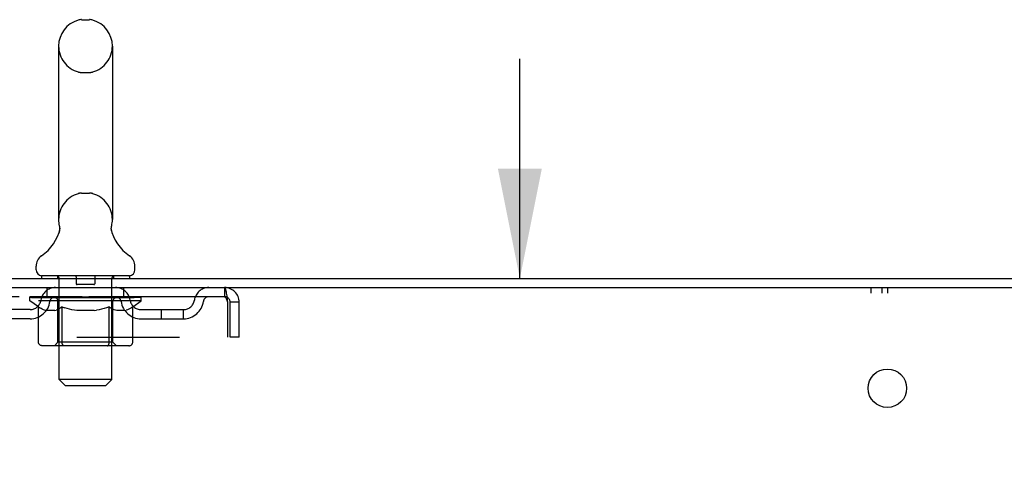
# Model space of a CAD drawing. Header units: inches. Extents: x 0 to 212, y 0 to 138.
# Tile 85 of 100: x 11.96 to 23.16, y 90.15 to 95.43. Entities that reach past the tile are written whole.
import ezdxf

# ---------------------------------------------------------------- set-up
doc = ezdxf.new("R2010")
doc.units = ezdxf.units.IN
doc.header["$LTSCALE"] = 11.6875
doc.header["$MEASUREMENT"] = 0
doc.linetypes.add('HIDDEN', pattern=[0.2, 0.1, -0.1])
doc.layers.get('0').update_dxf_attribs({"linetype": 'CONTINUOUS'})
for name, color, linetype in [('DEFAULT_2', 8, 'HIDDEN'), ('DIMENSIONS', 7, 'CONTINUOUS'), ('WITNESSMARKS', 7, 'CONTINUOUS')]:
    doc.layers.add(name, color=color, linetype=linetype)
doc.styles.get("Standard").update_dxf_attribs({"font": 'arial.ttf'})
doc.dimstyles.new('DIMSTYLE_1', dxfattribs={"dimtxt": 0.9375, "dimasz": 1.25, "dimexe": 0.09, "dimexo": 0.07, "dimgap": 0.0375, "dimtad": 0, "dimtih": 1, "dimtoh": 1, "dimzin": 4, "dimdsep": 46, "dimtxsty": 'Standard', "dimblk": '_FILLED', "dimblk1": '_FILLED', "dimblk2": '_FILLED', "dimcen": 0.09, "dimadec": 3, "dimazin": 1, "dimtfac": 1, "dimtdec": 3, "dimtofl": 0, "dimtmove": 0, "dimatfit": 3, "dimldrblk": '_FILLED', "dimfxl": 0, "dimtolj": 1, "dimtzin": 4, "dimarcsym": 0})

# ---------------------------------------------------------------- blocks, each defined once
blk = doc.blocks.new('_FILLED')
at = {"color": 0, "linetype": 'ByBlock'}
blk.add_solid([(0, 0), (-1, 0.2), (-1, -0.2)], dxfattribs=at)
blk = doc.blocks.new('*D17')
at = {"layer": 'DIMENSIONS', "color": 2, "linetype": 'Continuous'}
for p, q in [((17.651, 92.482), (17.651, 94.982)), ((17.651, 89.107), (17.651, 86.19)), ((17.651, 86.19), (18.745, 86.19))]:
    blk.add_line(p, q, dxfattribs=at)
at = {"layer": 'DIMENSIONS', "color": 2, "linetype": 'Continuous', "xscale": 1.25, "yscale": 1.25, "zscale": 1.25}
for p, rotation in [((17.651, 92.482), 270), ((17.651, 89.107), 90)]:
    blk.add_blockref('_FILLED', p, dxfattribs=dict(at, rotation=rotation))
at = {"layer": 'DIMENSIONS', "color": 2, "linetype": 'Continuous', "insert": (19.213, 86.658), "char_height": 0.9375, "width": 2.54763, "attachment_point": 1, "line_spacing_factor": 0.9}
blk.add_mtext('3.38', dxfattribs=at)

msp = doc.modelspace()

# ---------------------------------------------------------------- linework, layer by layer
at = {"color": 7, "linetype": 'Continuous'}
for p, q in [((12.664, 95.427), (12.752, 95.427)), ((12.402, 95.127), (12.402, 93.152)), ((13.014, 95.127), (13.014, 93.152)), ((12.408, 93.009), (12.407, 93.004)), ((13.002, 93.053), (13.003, 93.058)), ((13.002, 93.048), (13.002, 93.053)), ((13.002, 93.043), (13.002, 93.048)), ((13.003, 93.038), (13.002, 93.043)), ((13.003, 93.063), (13.004, 93.068)), ((13.003, 93.058), (13.003, 93.063)), ((13.003, 93.033), (13.003, 93.038)), ((13.004, 93.028), (13.003, 93.033)), ((13.004, 93.068), (13.004, 93.073)), ((13.005, 93.024), (13.004, 93.029)), ((13.005, 93.078), (13.006, 93.082)), ((13.006, 93.019), (13.005, 93.024)), ((13.006, 93.015), (13.006, 93.019)), ((12.146, 92.581), (12.146, 92.62)), ((13.271, 92.581), (13.271, 92.62)), ((12.208, 92.512), (12.208, 92.482)), ((13.208, 92.512), (12.208, 92.512)), ((13.208, 92.512), (13.208, 92.482))]:
    msp.add_line(p, q, dxfattribs=at)
at = {"color": 3, "linetype": 'Continuous'}
for p, q in [((9.885, 92.482), (33.587, 92.482)), ((9.923, 92.378), (33.587, 92.378))]:
    msp.add_line(p, q, dxfattribs=at)
at = {"color": 7, "linetype": 'Continuous'}
for points in [[(12.41, 93.082), (12.411, 93.078), (12.412, 93.073), (12.413, 93.068), (12.413, 93.063), (12.414, 93.058), (12.414, 93.053), (12.414, 93.048), (12.414, 93.044), (12.414, 93.039), (12.413, 93.034), (12.413, 93.029), (12.412, 93.024), (12.411, 93.019), (12.41, 93.014), (12.408, 93.009)], [(13.004, 93.073), (13.005, 93.078), (13.006, 93.082)]]:
    msp.add_lwpolyline(points, dxfattribs=at)
at = {"color": 3, "linetype": 'Continuous'}
msp.add_circle((21.833, 91.232), 0.219, dxfattribs=at)
at = {"color": 7, "linetype": 'Continuous'}
for centre, radius, start, end in [((12.708, 95.127), 0.306, 105.6303, 180), ((12.664, 95.284), 0.144, 90, 105.6303), ((12.752, 95.284), 0.144, 74.3697, 90), ((12.708, 95.127), 0.306, 0, 74.3697), ((12.708, 93.152), 0.306, 180, 193.2053), ((12.708, 93.152), 0.306, 346.7947, 360), ((11.91, 93.169), 0.523, 304.6624, 347.2389), ((13.506, 93.169), 0.523, 192.7611, 235.3376), ((12.289, 92.62), 0.144, 124.6624, 180), ((13.127, 92.62), 0.144, 360, 55.3376), ((12.215, 92.581), 0.069, 180, 265), ((13.202, 92.581), 0.069, 275, 360)]:
    msp.add_arc(centre, radius, start, end, dxfattribs=at)
at = {"layer": 'DEFAULT_2', "color": 8, "linetype": 'HIDDEN'}
for p, q in [((12.664, 94.827), (12.752, 94.827)), ((12.664, 93.452), (12.752, 93.452)), ((12.388, 92.512), (12.388, 92.482)), ((12.408, 91.331), (12.408, 92.482)), ((12.603, 92.502), (12.603, 92.422)), ((12.813, 92.502), (12.813, 92.422)), ((13.008, 91.331), (13.008, 92.482)), ((13.028, 92.512), (13.028, 92.482)), ((12.271, 92.274), (12.271, 92.378)), ((12.803, 92.412), (12.613, 92.412)), ((13.146, 92.274), (13.146, 92.378)), ((14.291, 92.378), (14.291, 92.274)), ((14.291, 92.274), (10.021, 92.274)), ((12.075, 92.227), (12.075, 92.274)), ((12.174, 92.158), (12.075, 92.227)), ((13.341, 92.227), (12.075, 92.227)), ((12.085, 92.267), (12.085, 92.274)), ((12.093, 92.264), (12.093, 92.267)), ((12.093, 92.264), (13.323, 92.264)), ((12.102, 92.264), (12.102, 92.267)), ((12.103, 92.264), (12.103, 92.267)), ((12.113, 92.267), (12.113, 92.274)), ((12.129, 92.264), (12.129, 92.267)), ((12.131, 92.264), (12.131, 92.267)), ((12.16, 92.267), (12.16, 92.274)), ((12.174, 92.264), (12.174, 92.267)), ((12.177, 92.264), (12.177, 92.267)), ((12.381, 92.267), (12.18, 92.267)), ((12.223, 92.267), (12.223, 92.274)), ((12.224, 92.264), (12.224, 92.267)), ((12.225, 92.264), (12.225, 92.267)), ((12.228, 92.264), (12.228, 92.267)), ((12.235, 92.264), (12.235, 92.267)), ((12.235, 92.264), (12.235, 92.267)), ((12.239, 92.264), (12.239, 92.267)), ((12.242, 92.264), (12.242, 92.268)), ((12.246, 92.264), (12.246, 92.267)), ((12.261, 92.264), (12.261, 92.267)), ((12.279, 92.264), (12.279, 92.27)), ((12.279, 92.264), (12.279, 92.267)), ((12.3, 92.264), (12.3, 92.267)), ((12.3, 92.264), (12.3, 92.267)), ((12.301, 92.267), (12.301, 92.274)), ((12.311, 92.264), (12.311, 92.267)), ((12.315, 92.264), (12.315, 92.267)), ((12.324, 92.264), (12.324, 92.267)), ((12.336, 92.264), (12.336, 92.271)), ((12.351, 92.264), (12.351, 92.267)), ((12.354, 92.264), (12.354, 92.267)), ((12.381, 92.264), (12.381, 92.267)), ((12.448, 92.267), (12.386, 92.267)), ((12.392, 92.267), (12.392, 92.274)), ((12.395, 91.755), (12.395, 92.224)), ((12.398, 92.264), (12.398, 92.267)), ((12.403, 92.264), (12.403, 92.267)), ((12.409, 92.264), (12.409, 92.272)), ((12.413, 92.264), (12.413, 92.267)), ((12.424, 92.264), (12.424, 92.267)), ((12.448, 92.264), (12.448, 92.267)), ((12.523, 92.267), (12.464, 92.267)), ((12.484, 92.264), (12.484, 92.267)), ((12.492, 92.267), (12.492, 92.274)), ((12.495, 92.264), (12.495, 92.267)), ((12.498, 92.264), (12.498, 92.273)), ((12.5, 92.264), (12.5, 92.267)), ((12.508, 92.264), (12.508, 92.267)), ((12.523, 92.264), (12.523, 92.267)), ((12.604, 92.267), (12.549, 92.267)), ((12.562, 92.264), (12.562, 92.267)), ((12.594, 92.267), (12.708, 92.274)), ((12.598, 92.267), (12.598, 92.274)), ((12.599, 92.274), (12.598, 92.274)), ((12.599, 92.267), (12.599, 92.274)), ((12.599, 92.264), (12.599, 92.267)), ((12.603, 92.264), (12.603, 92.267)), ((12.604, 92.264), (12.604, 92.267)), ((12.604, 92.264), (12.604, 92.267)), ((12.687, 92.267), (12.639, 92.267)), ((12.645, 92.264), (12.645, 92.267)), ((12.687, 92.264), (12.687, 92.267)), ((12.706, 92.267), (12.705, 92.267)), ((12.705, 92.264), (12.705, 92.267)), ((12.706, 92.264), (12.706, 92.267)), ((12.708, 92.267), (12.708, 92.274)), ((12.708, 92.274), (12.823, 92.267)), ((12.711, 92.264), (12.711, 92.267)), ((12.711, 92.264), (12.711, 92.267)), ((12.711, 92.267), (12.711, 92.267)), ((12.729, 92.264), (12.729, 92.267)), ((12.729, 92.267), (12.777, 92.267)), ((12.772, 92.264), (12.772, 92.267)), ((12.812, 92.264), (12.812, 92.267)), ((12.813, 92.264), (12.813, 92.267)), ((12.813, 92.267), (12.867, 92.267)), ((12.814, 92.264), (12.814, 92.267)), ((12.818, 92.267), (12.818, 92.274)), ((12.818, 92.267), (12.818, 92.274)), ((12.818, 92.274), (12.818, 92.274)), ((12.818, 92.264), (12.818, 92.267)), ((12.854, 92.264), (12.854, 92.267)), ((12.893, 92.264), (12.893, 92.267)), ((12.893, 92.267), (12.952, 92.267)), ((12.909, 92.264), (12.909, 92.267)), ((12.916, 92.264), (12.916, 92.267)), ((12.919, 92.264), (12.919, 92.273)), ((12.921, 92.264), (12.921, 92.267)), ((12.925, 92.267), (12.925, 92.274)), ((12.932, 92.264), (12.932, 92.267)), ((12.968, 92.264), (12.968, 92.267)), ((12.968, 92.267), (13.03, 92.267)), ((12.992, 92.264), (12.992, 92.267)), ((13.003, 92.264), (13.003, 92.267)), ((13.007, 92.264), (13.007, 92.272)), ((13.013, 92.264), (13.013, 92.267)), ((13.018, 92.264), (13.018, 92.267)), ((13.021, 91.755), (13.021, 92.224)), ((13.025, 92.267), (13.025, 92.274)), ((13.035, 92.264), (13.035, 92.267)), ((13.035, 92.267), (13.341, 92.267)), ((13.062, 92.264), (13.062, 92.267)), ((13.065, 92.264), (13.065, 92.267)), ((13.081, 92.264), (13.081, 92.271)), ((13.092, 92.264), (13.092, 92.267)), ((13.101, 92.264), (13.101, 92.267)), ((13.106, 92.264), (13.106, 92.267)), ((13.115, 92.267), (13.115, 92.274)), ((13.117, 92.264), (13.117, 92.267)), ((13.117, 92.264), (13.117, 92.267)), ((13.137, 92.264), (13.137, 92.27)), ((13.138, 92.264), (13.138, 92.267)), ((13.156, 92.264), (13.156, 92.267)), ((13.17, 92.264), (13.17, 92.267)), ((13.174, 92.264), (13.174, 92.268)), ((13.178, 92.264), (13.178, 92.267)), ((13.181, 92.264), (13.181, 92.267)), ((13.181, 92.264), (13.181, 92.267)), ((13.188, 92.264), (13.188, 92.267)), ((13.191, 92.264), (13.191, 92.267)), ((13.192, 92.264), (13.192, 92.267)), ((13.193, 92.267), (13.193, 92.274)), ((13.22, 92.27), (13.34, 92.272)), ((13.22, 92.267), (13.22, 92.27)), ((13.239, 92.264), (13.239, 92.267)), ((13.242, 92.264), (13.242, 92.267)), ((13.245, 92.159), (13.341, 92.227)), ((13.257, 92.267), (13.257, 92.274)), ((13.285, 92.264), (13.285, 92.267)), ((13.287, 92.264), (13.287, 92.267)), ((13.303, 92.267), (13.303, 92.274)), ((13.313, 92.264), (13.313, 92.267)), ((13.314, 92.264), (13.314, 92.267)), ((13.323, 92.264), (13.323, 92.267)), ((13.332, 92.267), (13.332, 92.274)), ((13.34, 92.267), (13.34, 92.272)), ((13.341, 92.227), (13.341, 92.267)), ((12.077, 92.127), (11.594, 92.127)), ((12.174, 91.753), (12.174, 92.158)), ((12.174, 92.158), (12.188, 92.148)), ((12.202, 92.14), (12.188, 92.148)), ((12.216, 92.132), (12.202, 92.14)), ((12.229, 92.126), (12.215, 92.132)), ((12.242, 92.12), (12.229, 92.126)), ((12.256, 92.116), (12.242, 92.12)), ((12.36, 92.116), (12.256, 92.116)), ((12.36, 92.116), (12.373, 92.12)), ((12.387, 92.126), (12.373, 92.12)), ((12.4, 92.132), (12.387, 92.126)), ((12.414, 92.14), (12.4, 92.132)), ((12.428, 92.149), (12.414, 92.14)), ((12.442, 92.158), (12.428, 92.148)), ((12.442, 91.753), (12.442, 92.158)), ((12.442, 92.158), (12.471, 92.148)), ((12.499, 92.14), (12.47, 92.148)), ((12.527, 92.132), (12.499, 92.14)), ((12.554, 92.126), (12.526, 92.132)), ((12.582, 92.12), (12.554, 92.126)), ((12.609, 92.116), (12.582, 92.12)), ((12.807, 92.116), (12.609, 92.116)), ((12.807, 92.116), (12.835, 92.12)), ((12.863, 92.126), (12.835, 92.12)), ((12.891, 92.133), (12.863, 92.126)), ((12.919, 92.14), (12.891, 92.132)), ((12.948, 92.149), (12.919, 92.14)), ((12.977, 92.159), (12.948, 92.149)), ((12.977, 91.753), (12.977, 92.159)), ((12.977, 92.159), (12.992, 92.149)), ((13.007, 92.14), (12.992, 92.149)), ((13.021, 92.132), (13.006, 92.14)), ((13.035, 92.126), (13.021, 92.132)), ((13.049, 92.12), (13.035, 92.126)), ((13.064, 92.116), (13.049, 92.12)), ((13.157, 92.116), (13.064, 92.116)), ((13.157, 92.116), (13.172, 92.12)), ((13.186, 92.126), (13.172, 92.12)), ((13.201, 92.133), (13.186, 92.126)), ((13.215, 92.14), (13.2, 92.132)), ((13.23, 92.149), (13.215, 92.14)), ((13.245, 92.159), (13.23, 92.149)), ((13.245, 91.753), (13.245, 92.159)), ((13.34, 92.127), (13.823, 92.127)), ((13.573, 92.023), (13.573, 92.127)), ((13.823, 92.023), (13.823, 92.127)), ((14.324, 92.211), (14.324, 91.815)), ((14.354, 91.815), (14.354, 92.211)), ((14.458, 92.211), (14.354, 92.211)), ((14.458, 91.815), (14.458, 92.211)), ((12.077, 92.023), (11.594, 92.023)), ((13.34, 92.023), (13.823, 92.023)), ((10.271, 91.815), (14.324, 91.815)), ((14.458, 91.815), (14.354, 91.815)), ((13.202, 91.716), (12.217, 91.716)), ((12.395, 91.755), (12.356, 91.716)), ((13.021, 91.755), (12.395, 91.755)), ((12.453, 91.72), (12.451, 91.722)), ((12.458, 91.717), (12.456, 91.718)), ((12.461, 91.716), (12.458, 91.717)), ((12.463, 91.716), (12.461, 91.716)), ((13.021, 91.755), (13.061, 91.716)), ((12.477, 91.262), (12.408, 91.331)), ((13.008, 91.331), (12.408, 91.331)), ((12.939, 91.262), (13.008, 91.331)), ((12.477, 91.262), (12.939, 91.262))]:
    msp.add_line(p, q, dxfattribs=at)
for points in [[(14.291, 92.378), (14.294, 92.377), (14.296, 92.374), (14.298, 92.368), (14.301, 92.361), (14.303, 92.352), (14.305, 92.341), (14.308, 92.329), (14.31, 92.315), (14.312, 92.3), (14.315, 92.283), (14.317, 92.266), (14.319, 92.248), (14.322, 92.23), (14.324, 92.211)], [(14.291, 92.274), (14.294, 92.273), (14.296, 92.272), (14.298, 92.27), (14.301, 92.268), (14.303, 92.264), (14.305, 92.26), (14.308, 92.255), (14.31, 92.25), (14.312, 92.244), (14.315, 92.238), (14.317, 92.232), (14.319, 92.225), (14.322, 92.218), (14.324, 92.211)], [(12.217, 91.716), (12.212, 91.716), (12.207, 91.717), (12.202, 91.718), (12.197, 91.72), (12.192, 91.722), (12.188, 91.725), (12.184, 91.729), (12.181, 91.733), (12.178, 91.737), (12.176, 91.742), (12.175, 91.747), (12.174, 91.753)], [(12.443, 91.742), (12.442, 91.747), (12.442, 91.753)], [(12.444, 91.737), (12.443, 91.742), (12.442, 91.747), (12.442, 91.753)], [(12.456, 91.718), (12.453, 91.72), (12.451, 91.722), (12.449, 91.725), (12.447, 91.729), (12.445, 91.733), (12.444, 91.737)], [(12.449, 91.725), (12.447, 91.729), (12.445, 91.733)], [(12.956, 91.716), (12.958, 91.716), (12.961, 91.717), (12.963, 91.718), (12.966, 91.72), (12.968, 91.722), (12.97, 91.725), (12.972, 91.729), (12.974, 91.733), (12.975, 91.737), (12.976, 91.742), (12.977, 91.747), (12.977, 91.753)], [(13.202, 91.716), (13.207, 91.716), (13.212, 91.717), (13.217, 91.718), (13.222, 91.72), (13.227, 91.722), (13.231, 91.725), (13.235, 91.729), (13.238, 91.733), (13.241, 91.737), (13.243, 91.742), (13.244, 91.747), (13.245, 91.753)]]:
    msp.add_lwpolyline(points, dxfattribs=at)
for centre, radius, start, end in [((12.708, 95.127), 0.306, 180, 254.3697), ((12.708, 95.127), 0.306, 285.6303, 360), ((12.664, 94.971), 0.144, 254.3697, 270), ((12.752, 94.971), 0.144, 270, 285.6303), ((12.708, 93.152), 0.306, 105.6303, 180), ((12.664, 93.309), 0.144, 90, 105.6303), ((12.752, 93.309), 0.144, 74.3697, 90), ((12.708, 93.152), 0.306, 0, 74.3697), ((12.215, 92.581), 0.069, 265, 270), ((12.378, 92.482), 0.03, 0, 90), ((12.593, 92.502), 0.01, 0, 90), ((12.823, 92.502), 0.01, 90, 180), ((13.038, 92.482), 0.03, 90, 180), ((13.202, 92.581), 0.069, 270, 275), ((12.366, 92.211), 0.167, 90, 171.9284), ((12.613, 92.422), 0.01, 180, 270), ((12.803, 92.422), 0.01, 270, 360), ((13.051, 92.211), 0.167, 8.0716, 90), ((14.112, 92.211), 0.167, 90, 171.9284), ((14.291, 92.211), 0.167, 0, 90), ((12.077, 92.252), 0.125, 270, 351.9284), ((12.077, 92.252), 0.229, 270, 352.0137), ((12.365, 92.211), 0.0625, 90, 172.0137), ((12.356, 92.224), 0.0398, 0, 90), ((13.061, 92.224), 0.0398, 90, 180), ((13.051, 92.211), 0.0625, 7.9863, 90), ((13.34, 92.252), 0.229, 187.9863, 270), ((13.34, 92.252), 0.125, 188.0716, 270), ((13.823, 92.252), 0.125, 270, 351.9284), ((13.823, 92.252), 0.229, 270, 352.0137), ((14.111, 92.211), 0.0625, 90, 172.0137), ((14.291, 92.211), 0.063, 0, 90)]:
    msp.add_arc(centre, radius, start, end, dxfattribs=at)
for centre, major_axis, ratio, start_param, end_param in [((12.708, 92.274), (0.633, 0.007), 0.05963, 2.96643, 3.140963), ((12.055, 92.262), (0.198, 0), 0.060556, 0.430652, 1.470503), ((12.708, 92.274), (0.633, 0), 0.060556, -3.141593, -2.96706), ((12.055, 92.255), (0.198, 0.002), 0.05963, 1.376596, 1.469874), ((12.708, 92.274), (0.633, 0.013), 0.05688, 2.791345, 2.965878), ((12.031, 92.262), (0.198, 0.002), 0.05963, 0.25549, 1.295341), ((12.099, 92.262), (0.198, -0.002), 0.05963, 0.605815, 1.645666), ((12.708, 92.274), (0.633, -0.007), 0.05963, -2.96643, -2.791898), ((12.099, 92.255), (0.198, 0), 0.060556, 1.551758, 1.645036), ((12.031, 92.255), (0.198, 0.004), 0.05688, 1.20151, 1.294789), ((12.1, 92.257), (0.164, 0.002), 0.05963, 1.065228, 1.614276), ((12.081, 92.257), (0.164, 0.003), 0.05688, 0.890143, 1.43919), ((12.139, 92.257), (0.164, 0), 0.060556, 1.240391, 1.789438), ((12.708, 92.274), (0.633, 0.019), 0.052395, 2.616403, 2.790936), ((12.027, 92.262), (0.198, 0.004), 0.05688, 0.080405, 1.120256), ((12.162, 92.262), (0.198, -0.004), 0.05688, 0.7809, 1.820751), ((12.708, 92.274), (0.633, -0.013), 0.05688, -2.791345, -2.616812), ((12.162, 92.255), (0.198, -0.002), 0.05963, 1.72692, 1.820198), ((12.027, 92.255), (0.198, 0.006), 0.052395, 1.026568, 1.119847), ((12.08, 92.257), (0.164, 0.005), 0.052395, 0.715201, 1.264248), ((12.194, 92.257), (0.164, -0.002), 0.05963, 1.415553, 1.9646), ((12.708, 92.274), (0.633, 0.025), 0.046319, 2.441654, 2.616187), ((12.241, 92.262), (0.198, -0.006), 0.052395, 0.955842, 1.995693), ((12.044, 92.262), (0.198, 0.006), 0.052395, -0.094537, 0.945314), ((12.708, 92.274), (0.633, -0.019), 0.052395, -2.616403, -2.44187), ((12.241, 92.255), (0.198, -0.004), 0.05688, 1.902006, 1.995284), ((12.044, 92.255), (0.198, 0.008), 0.046319, 0.851819, 0.945098), ((12.098, 92.257), (0.164, 0.006), 0.046319, 0.540452, 1.089499), ((12.265, 92.257), (0.164, -0.003), 0.05688, 1.590638, 2.139686), ((12.708, 92.274), (0.633, 0.029), 0.038841, 2.267123, 2.441656), ((12.335, 92.262), (0.198, -0.008), 0.046319, 1.130591, 2.170442), ((12.081, 92.262), (0.198, 0.008), 0.046319, -0.269286, 0.770565), ((12.708, 92.274), (0.633, -0.025), 0.046319, -2.441654, -2.267121), ((12.335, 92.255), (0.198, -0.006), 0.052395, 2.076947, 2.170226), ((12.081, 92.255), (0.198, 0.009), 0.038841, 0.677289, 0.770567), ((12.135, 92.257), (0.164, 0.008), 0.038841, 0.365921, 0.914969), ((12.35, 92.257), (0.164, -0.005), 0.052395, 1.76558, 2.314627), ((12.708, 92.274), (0.633, 0.033), 0.030195, 2.09281, 2.267343), ((12.439, 92.262), (0.198, -0.009), 0.038841, 1.305122, 2.344973), ((12.137, 92.262), (0.198, 0.009), 0.038841, -0.443817, 0.596034), ((12.708, 92.274), (0.633, -0.029), 0.038841, -2.267123, -2.092591), ((12.439, 92.255), (0.198, -0.008), 0.046319, 2.251696, 2.344975), ((12.137, 92.255), (0.198, 0.01), 0.030195, 0.502975, 0.596254), ((12.19, 92.257), (0.164, 0.009), 0.030195, 0.191608, 0.740655), ((12.445, 92.257), (0.164, -0.006), 0.046319, 1.940329, 2.489376), ((12.211, 92.262), (0.198, 0.01), 0.030195, -0.61813, 0.421721), ((12.708, 92.274), (0.633, 0.036), 0.020645, 1.918687, 2.09322), ((12.552, 92.262), (0.198, -0.01), 0.030195, 1.479435, 2.519286), ((12.708, 92.274), (0.633, -0.033), 0.030195, -2.09281, -1.918277), ((12.552, 92.255), (0.198, -0.009), 0.038841, 2.426227, 2.519505), ((12.211, 92.255), (0.198, 0.011), 0.020645, 0.328852, 0.422131), ((12.26, 92.257), (0.164, 0.009), 0.020645, 0.017485, 0.566532), ((12.549, 92.257), (0.164, -0.008), 0.038841, 2.11486, 2.663907), ((12.3, 92.262), (0.198, 0.011), 0.020645, -0.792253, 0.247598), ((12.708, 92.274), (0.633, 0.038), 0.010478, 1.744704, 1.919237), ((12.67, 92.262), (0.198, -0.011), 0.020645, 1.653558, 2.693409), ((12.708, 92.274), (0.633, -0.036), 0.020645, -1.918687, -1.744154), ((12.67, 92.255), (0.198, -0.01), 0.030195, 2.60054, 2.693819), ((12.3, 92.255), (0.198, 0.012), 0.010478, 0.154869, 0.248148), ((12.344, 92.257), (0.164, 0.01), 0.010478, 6.126688, 6.675735), ((12.657, 92.257), (0.164, -0.009), 0.030195, 2.289173, 2.83822), ((12.401, 92.262), (0.198, 0.012), 0.010478, -0.966236, -0.000846), ((12.789, 92.262), (0.198, -0.012), 0.010478, 1.827541, 2.867392), ((12.708, 92.274), (0.633, -0.038), 0.010478, -1.744704, -1.570171), ((12.789, 92.255), (0.198, -0.011), 0.020645, 2.774664, 2.867942), ((12.767, 92.257), (0.164, -0.009), 0.020645, 2.463296, 3.012344), ((12.627, 92.262), (0.198, 0.012), 0.010478, 0.274201, 1.314052), ((12.541, 92.257), (0.164, 0.01), 0.010478, -0.000483, 0.504314), ((12.511, 92.255), (0.198, 0.012), 0.010478, 0.099668, 0.192946), ((12.708, 92.274), (0.633, 0.038), 0.010478, -1.571421, -1.396888), ((12.905, 92.255), (0.198, -0.012), 0.010478, 2.948646, 3.041925), ((12.875, 92.257), (0.164, -0.01), 0.010478, 2.637279, 3.142076), ((12.746, 92.262), (0.198, 0.011), 0.020645, 0.448184, 1.488034), ((12.649, 92.257), (0.164, 0.009), 0.020645, 0.129249, 0.678296), ((12.627, 92.255), (0.198, 0.011), 0.020645, 0.273651, 0.366929), ((13.016, 92.262), (0.198, -0.012), 0.010478, -3.140747, -2.175357), ((12.708, 92.274), (0.633, 0.036), 0.020645, -1.397439, -1.222906), ((12.708, 92.274), (0.633, -0.038), 0.010478, 1.222355, 1.396888), ((12.864, 92.262), (0.198, 0.01), 0.030195, 0.622307, 1.662158), ((12.759, 92.257), (0.164, 0.009), 0.030195, 0.303372, 0.852419), ((13.073, 92.257), (0.164, -0.01), 0.010478, 2.749043, 3.29809), ((13.117, 92.262), (0.198, -0.011), 0.020645, 2.893995, 3.933846), ((12.746, 92.255), (0.198, 0.01), 0.030195, 0.447774, 0.541052), ((13.117, 92.255), (0.198, -0.012), 0.010478, 2.893445, 2.986723), ((12.708, 92.274), (0.633, 0.033), 0.030195, -1.223315, -1.048783), ((12.708, 92.274), (0.633, -0.036), 0.020645, 1.048373, 1.222906), ((12.977, 92.262), (0.198, 0.009), 0.038841, 0.79662, 1.836471), ((12.868, 92.257), (0.164, 0.008), 0.038841, 0.477686, 1.026733), ((13.157, 92.257), (0.164, -0.009), 0.020645, 2.57506, 3.124108), ((13.205, 92.262), (0.198, -0.01), 0.030195, 2.719872, 3.759723), ((13.082, 92.262), (0.198, 0.008), 0.046319, 0.971151, 2.011002), ((12.864, 92.255), (0.198, 0.009), 0.038841, 0.622087, 0.715366), ((13.205, 92.255), (0.198, -0.011), 0.020645, 2.719462, 2.812741), ((12.708, 92.274), (0.633, 0.029), 0.038841, -1.049002, -0.874469), ((12.708, 92.274), (0.633, -0.033), 0.030195, 0.87425, 1.048783), ((12.971, 92.257), (0.164, 0.006), 0.046319, 0.652216, 1.201263), ((13.175, 92.262), (0.198, 0.006), 0.052395, 1.1459, 2.185751), ((13.227, 92.257), (0.164, -0.009), 0.030195, 2.400937, 2.949985), ((13.279, 92.262), (0.198, -0.009), 0.038841, 2.545558, 3.585409), ((13.067, 92.257), (0.164, 0.005), 0.052395, 0.826965, 1.376012), ((12.977, 92.255), (0.198, 0.008), 0.046319, 0.796618, 0.889896), ((13.279, 92.255), (0.198, -0.01), 0.030195, 2.545339, 2.638617), ((13.254, 92.262), (0.198, 0.004), 0.05688, 1.320842, 2.360692), ((12.708, 92.274), (0.633, 0.025), 0.046319, -0.874471, -0.699939), ((12.708, 92.274), (0.633, -0.029), 0.038841, 0.699936, 0.874469), ((13.335, 92.262), (0.198, -0.008), 0.046319, 2.371028, 3.410879), ((13.281, 92.257), (0.164, -0.008), 0.038841, 2.226624, 2.775671), ((13.317, 92.262), (0.198, 0.002), 0.05963, 1.495927, 2.535778), ((13.151, 92.257), (0.164, 0.003), 0.05688, 1.001907, 1.550954), ((13.372, 92.262), (0.198, -0.006), 0.052395, 2.196279, 3.23613), ((13.318, 92.257), (0.164, -0.006), 0.046319, 2.052093, 2.601141), ((13.082, 92.255), (0.198, 0.006), 0.052395, 0.971367, 1.064645), ((13.361, 92.262), (0.198, 0), 0.060556, 2.364024, 2.71094), ((13.335, 92.255), (0.198, -0.009), 0.038841, 2.371026, 2.464304), ((13.389, 92.262), (0.198, -0.004), 0.05688, 2.021337, 3.061188), ((12.708, 92.274), (0.633, 0.019), 0.052395, -0.699723, -0.52519), ((12.708, 92.274), (0.633, -0.025), 0.046319, 0.525406, 0.699939), ((13.386, 92.262), (0.198, -0.002), 0.05963, 1.846251, 2.886102), ((13.222, 92.257), (0.164, 0.002), 0.05963, 1.176993, 1.72604), ((13.336, 92.257), (0.164, -0.005), 0.052395, 1.877344, 2.426392), ((13.278, 92.257), (0.164, 0), 0.060556, 1.352155, 1.901202), ((13.336, 92.257), (0.164, -0.003), 0.05688, 1.702402, 2.25145), ((13.316, 92.257), (0.164, -0.002), 0.05963, 1.527317, 2.076364), ((13.175, 92.255), (0.198, 0.004), 0.05688, 1.146309, 1.239587), ((13.372, 92.255), (0.198, -0.008), 0.046319, 2.196495, 2.289773), ((12.708, 92.274), (0.633, 0.013), 0.05688, -0.524781, -0.350248), ((12.708, 92.274), (0.633, -0.019), 0.052395, 0.350657, 0.52519), ((13.361, 92.255), (0.198, -0.002), 0.05963, 1.764997, 1.971333), ((13.254, 92.255), (0.198, 0.002), 0.05963, 1.321394, 1.414673), ((13.389, 92.255), (0.198, -0.006), 0.052395, 2.021746, 2.115024), ((12.708, 92.274), (0.633, 0.007), 0.05963, -0.349695, -0.175162), ((12.708, 92.274), (0.633, -0.013), 0.05688, 0.175715, 0.350248), ((13.317, 92.255), (0.198, 0), 0.060556, 1.496556, 1.589835), ((13.386, 92.255), (0.198, -0.004), 0.05688, 1.846804, 1.940083), ((12.708, 92.274), (0.633, -0.007), 0.05963, 6.27665, 6.458348), ((12.708, 92.274), (0.633, 0), 0.060556, -0.174533, -0.058352)]:
    msp.add_ellipse(centre, major_axis=major_axis, ratio=ratio, start_param=start_param, end_param=end_param, dxfattribs=at)
at = {"layer": 'WITNESSMARKS', "color": 40, "linetype": 'Continuous'}
for p, q in [((21.646, 92.378), (21.646, 92.315)), ((21.771, 92.378), (21.771, 92.315)), ((21.833, 92.378), (21.833, 92.315))]:
    msp.add_line(p, q, dxfattribs=at)

# ---------------------------------------------------------------- dimensions: what is measured, and where the dimension line sits
at = {"layer": 'DIMENSIONS', "color": 2, "linetype": 'Continuous'}
dim = msp.add_linear_dim(base=(17.65086839, 89.106821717), p1=(9.945186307, 92.481821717), p2=(12.083186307, 89.106821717), angle=270, dimstyle='DIMSTYLE_1', dxfattribs=at)
dim.commit()
dim.dimension.update_dxf_attribs({"geometry": '*D17', "text_midpoint": (20.484223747, 86.184344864), "dimtype": 160})

doc.saveas('drawing.dxf')
